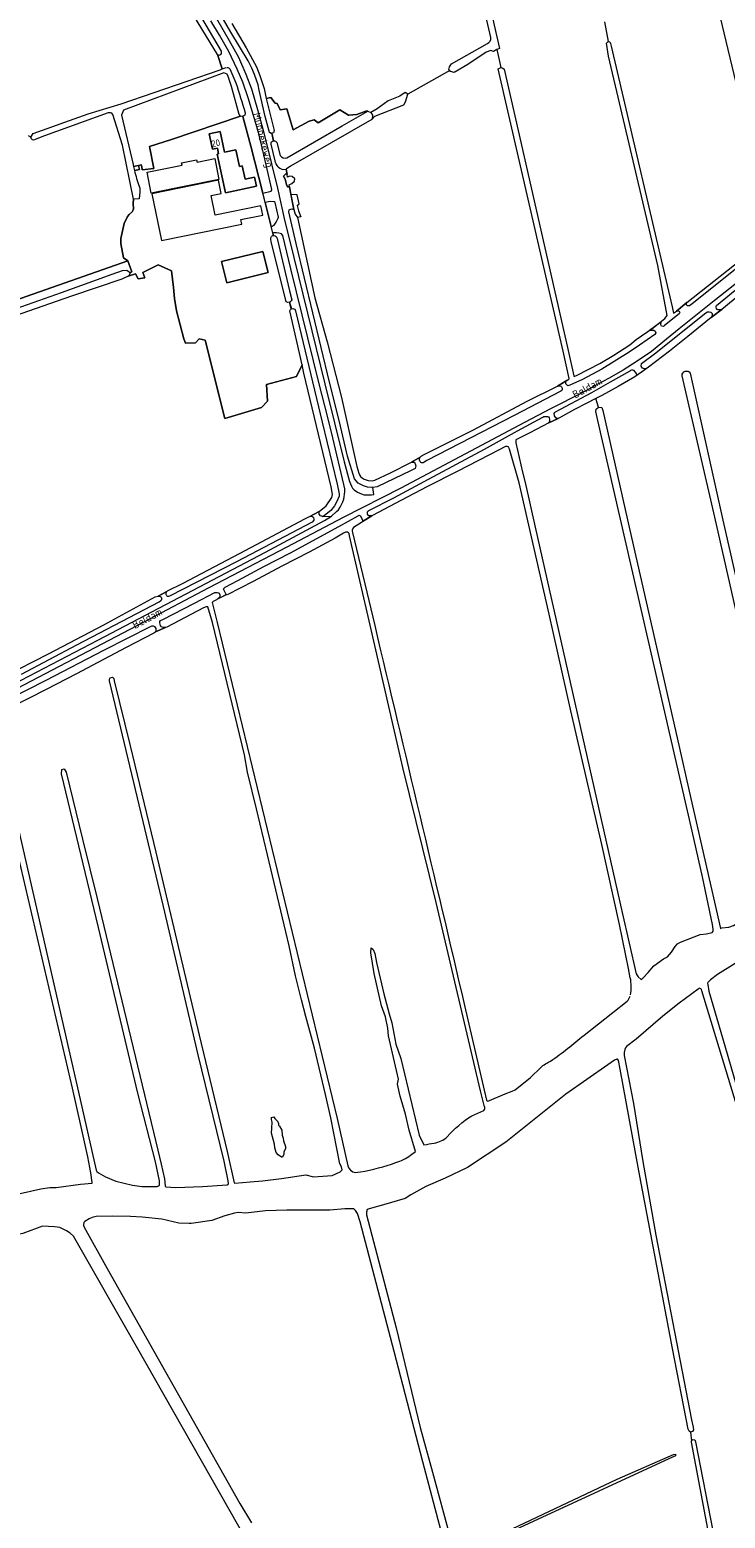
# Model space of a CAD drawing. Header units: metres. Extents: x 209813 to 223847, y 571801 to 587119.
# Tile 160 of 256: x 215254 to 215663, y 576053 to 576928. Entities that reach past the tile are written whole.
import ezdxf
from ezdxf.enums import TextEntityAlignment as Align

# ---------------------------------------------------------------- set-up
doc = ezdxf.new("R2010")
doc.units = ezdxf.units.M
for name, color, linetype, lineweight in [('B-RO-GR-GRAS-GV', 8, 'Continuous', 0), ('B-RO-OG-BEBOUWING-GV', 8, 'Continuous', 0), ('B-RO-OG-BEBOUWING-T18', 8, 'Continuous', 0), ('B-RO-OG-TERREIN_ERF-GV', 8, 'Continuous', 0), ('B-RO-OG-TOPOGRAFIE-T18', 8, 'Continuous', 0), ('B-RO-OG-WEG-GV', 8, 'Continuous', 0), ('B-RO-VH-ONVERHARD-GV', 8, 'Continuous', 0)]:
    doc.layers.add(name, color=color, linetype=linetype, lineweight=lineweight)
doc.styles.add('NLCS-ISO-M200-T18', font='txt', dxfattribs={"height": 0.36})

msp = doc.modelspace()

# ---------------------------------------------------------------- linework, layer by layer
at = {"layer": 'B-RO-GR-GRAS-GV', "flags": 128}
for points in [[(215525.24, 576923.054), (215500.211, 577031.973), (215486.399, 577092.837), (215484.113, 577104.751), (215484.925, 577105.737), (215485.873, 577106.016), (215487.065, 577105.702), (215487.182, 577105.416), (215487.239, 577106.412), (215485.841, 577111.238)], [(215487.182, 577105.416), (215487.484, 577104.677), (215530.224, 576916.665), (215529.218, 576916.288), (215528.651, 576915.974), (215531.04, 576905.411), (215532.269, 576905.114), (215533.012, 576904.405), (215542.723, 576861.685), (215570.491, 576739.212), (215573.989, 576724.306), (215574.139, 576724.008), (215575.88, 576724.657), (215589.251, 576731.661), (215597.442, 576736.464), (215606.846, 576742.481), (215610.566, 576745.658), (215620.488, 576752.604), (215627.433, 576757.961), (215628.624, 576759.813), (215623.142, 576789.157), (215594.228, 576912.081), (215593.125, 576919.844), (215594.037, 576920.713)], [(215255.173, 576864.59), (215256.425, 576866.74), (215288.805, 576878.309), (215308.078, 576884.062), (215366.171, 576904.179), (215367.422, 576904.632), (215364.634, 576913.186), (215334.958, 576962.053)], [(215591.936, 576932.245), (215594.037, 576920.713), (215594.998, 576920.552), (215595.506, 576919.536), (215595.845, 576918.022), (215631.582, 576764.845), (215632.512, 576761.127), (215634.149, 576762.295), (215640.252, 576767.38), (215687.819, 576805.083), (215690.531, 576807.344), (215690.735, 576807.725), (215690.723, 576808.004), (215689.542, 576811.474), (215658.767, 576939.764), (215656.793, 576947.055)], [(215373.108, 576931.234), (215381.583, 576916.962), (215387.578, 576905.829), (215389.609, 576900.838), (215392.022, 576893.112), (215393.309, 576887.269), (215395.959, 576887.84), (215398.485, 576884.446), (215399.649, 576884.234), (215401.448, 576880.636), (215405.37, 576881.135), (215409.068, 576868.782), (215418.488, 576873.862), (215421.483, 576874.811), (215423.718, 576872.977), (215436.585, 576880.636), (215441.594, 576877.472), (215441.775, 576877.567), (215446.428, 576877.778), (215451.719, 576879.789), (215452.961, 576879.864), (215453.044, 576879.731), (215454.741, 576879.002)], [(215501.102, 576903.646), (215500.537, 576904.273), (215500.858, 576905.831), (215502.1, 576907.626), (215523.171, 576919.608)], [(215528.651, 576915.974), (215526.826, 576914.962), (215525.186, 576915.386), (215522.429, 576914.438), (215511.738, 576907.285), (215503.631, 576902.625), (215501.493, 576903.211), (215501.102, 576903.646), (215476.353, 576889.814)], [(215411.573, 576824.314), (215412.168, 576821.218), (215413.621, 576817.797), (215411.748, 576817.321), (215421.795, 576770.231), (215429.133, 576744.321), (215437.457, 576711.548), (215446.569, 576670.994), (215447.688, 576667.234), (215448.137, 576666.156), (215448.732, 576665.13), (215449.553, 576664.432), (215450.764, 576663.572), (215451.334, 576663.367), (215453.158, 576662.92), (215455.431, 576662.721), (215457.171, 576662.986), (215466.303, 576667.303), (215478.522, 576673.559), (215483.69, 576676.65), (215484.25, 576677.11), (215484.77, 576677.29), (215484.95, 576677.47), (215514.94, 576692.68), (215546.54, 576709.44), (215564.26, 576718.35), (215571.037, 576722.412), (215571.097, 576722.773), (215567.66, 576738.76), (215529.464, 576904.707), (215531.04, 576905.411)], [(215169.93, 576806.299), (215175.609, 576784.116), (215174.13, 576781.847), (215177.9, 576781.421), (215180.714, 576780.014), (215182.683, 576776.919), (215188.311, 576750.893), (215189.858, 576749.345), (215193.094, 576750.189), (215312.113, 576791.832), (215309.59, 576793.742), (215307.884, 576802.076), (215308.042, 576805.052), (215309.987, 576813.823), (215311.932, 576817.991), (215312.844, 576819.102), (215314.749, 576820.848), (215315.384, 576822.356), (215315.168, 576825.489), (215315.4, 576828.105), (215309.02, 576859.793), (215303.267, 576877.886)], [(215303.267, 576877.886), (215302.698, 576878.567), (215301.825, 576878.938), (215300.577, 576878.837), (215263.151, 576865.249), (215256.753, 576862.811), (215256.091, 576863.076), (215255.483, 576863.552), (215255.173, 576864.59), (215253.764, 576865.255)], [(215455.39, 576874.895), (215407.6, 576847.424), (215404.99, 576845.763), (215405.587, 576842.61)], [(215406.97, 576835.299), (215407.818, 576830.818)], [(215411.573, 576824.314), (215412.645, 576825.465), (215411.563, 576830.732), (215407.818, 576830.818), (215409.471, 576822.083), (215410.398, 576819.305), (215411.748, 576817.321)], [(215239.43, 576547.69), (215265.57, 576561.13), (215297.91, 576578.03), (215328.2, 576594.54), (215329.92, 576594.98), (215334.87, 576597.62), (215335.35, 576598.04), (215344.11, 576602.43), (215378.07, 576620.19), (215416.07, 576640.32), (215418.37, 576641.51), (215418.99, 576641.77), (215424.487, 576644.7), (215428.436, 576648.007), (215431.905, 576652.776), (215432.288, 576654.63), (215431.486, 576659.153), (215415.433, 576725.883), (215414.328, 576730.772), (215411.063, 576723.951), (215393.441, 576719.188), (215393.99, 576709.383), (215390.584, 576705.8), (215368.941, 576699.345), (215357.405, 576745.329), (215353.966, 576746.017), (215351.697, 576743.776), (215345.864, 576743.441), (215344.914, 576746.136), (215340.635, 576762.447), (215339.413, 576769.724), (215338.831, 576776.18), (215337.72, 576785.969), (215329.888, 576789.568), (215320.787, 576785.07), (215322.004, 576782.001), (215318.035, 576781.366), (215316.606, 576784.276), (215312.29, 576782.908), (215308.627, 576781.04), (215278.896, 576771.054), (215186.162, 576738.933)], [(215670.96, 576771.76), (215661.8, 576764.01), (215654.607, 576758.702), (215640.883, 576747.404), (215630.104, 576738.885), (215617.751, 576729.516), (215614.239, 576726.942), (215609.73, 576723.85), (215599.95, 576718.03), (215590.31, 576712.87), (215586.916, 576710.977)], [(215656.723, 576641.411), (215637.508, 576724.388)], [(215642.292, 576725.998), (215661.453, 576639.571), (215689.041, 576518.275)], [(215588.326, 576705.887), (215590.272, 576705.758), (215590.888, 576704.08), (215606.783, 576633.594), (215635.577, 576507.356), (215641.557, 576480.269), (215660.001, 576399.77), (215660.865, 576400.069), (215664.898, 576400.529), (215667.706, 576401.512), (215669.691, 576402.574), (215671.481, 576403.206), (215673.039, 576403.035), (215677.653, 576403.565), (215680.207, 576404.316), (215684.856, 576406.764), (215687.47, 576407.267), (215697.081, 576409.978), (215706.344, 576415.284), (215707.741, 576416.681), (215705.268, 576427.057), (215656.723, 576641.411)], [(215607.069, 576370.72), (215606.078, 576376.113), (215600.733, 576402.038), (215590.313, 576449.002), (215572.189, 576527.615), (215559.452, 576584.39), (215541.823, 576661.524), (215536.15, 576681.25), (215536.03, 576681.63), (215535.67, 576682.43), (215535.37, 576682.71), (215534.83, 576682.85), (215533.73, 576682.82), (215532.95, 576682.5), (215530.47, 576681.15), (215505.49, 576668.22), (215488, 576659.4), (215472.25, 576651.2), (215455.72, 576642.27), (215455.26, 576642.05), (215449.83, 576638.69), (215449.25, 576638.17), (215444.518, 576635.319)], [(215439.892, 576632.532), (215438.77, 576631.88), (215433.86, 576628.9), (215418.51, 576620.67), (215402.44, 576612.56), (215385.65, 576603.54), (215370.39, 576595.75), (215369.89, 576595.89), (215362.18, 576591.76), (215361.93, 576591.66), (215361.63, 576591.12), (215364.595, 576579.344), (215434.926, 576288.019), (215441.292, 576260.221)], [(215442.272, 576630.414), (215441.94, 576631.724)], [(215521.547, 576294.951), (215519.187, 576304.392), (215493.109, 576414.882), (215473.606, 576494.257), (215454.412, 576577.963), (215442.272, 576630.414)], [(215443.889, 576632.406), (215456.981, 576577.667)], [(215238.19, 576500), (215283.087, 576303.481), (215293.377, 576257.652), (215293.765, 576256.853), (215294.922, 576256.056), (215299.041, 576253.805), (215305.016, 576251.325), (215314.837, 576248.885), (215320.232, 576248.161), (215329.227, 576248.044), (215330.105, 576248.504), (215330.622, 576248.869), (215330.725, 576249.384), (215330.572, 576251.371), (215328.332, 576262.611), (215317.972, 576302.884), (215294.817, 576400.251), (215273.076, 576490.467), (215273.34, 576493.179), (215274.729, 576493.444), (215275.854, 576491.592), (215285.405, 576452.203), (215294.007, 576417.325), (215329.661, 576269.445), (215331.6, 576261.143), (215333.511, 576252.578), (215334.008, 576248.285), (215334.077, 576248.045), (215334.412, 576247.842), (215340.265, 576247.508), (215355.916, 576248.025), (215370.369, 576249.164), (215371.018, 576249.405), (215371.159, 576249.609), (215371.056, 576251.464), (215368.704, 576263.065), (215353.257, 576325.524), (215332.914, 576412.626), (215301.355, 576545.149), (215301.248, 576546.065), (215301.663, 576546.969), (215302.987, 576547.383), (215303.772, 576546.518), (215304.066, 576545.141), (215313.335, 576507.017), (215328.469, 576444.456), (215353.88, 576337.105), (215370.468, 576268.716), (215374.503, 576250.195), (215374.918, 576250.124), (215383.802, 576250.897), (215391.119, 576251.501), (215402.192, 576252.903), (215416.479, 576254.967), (215421.083, 576253.776), (215432.116, 576254.649), (215436.799, 576256.713), (215437.91, 576257.904), (215437.434, 576259.571), (215436.561, 576261.476), (215431.322, 576288.384), (215428.068, 576302.116), (215421.638, 576329.468), (215416.638, 576347.963), (215414.018, 576357.726), (215410.447, 576371.791), (215406.716, 576389.412), (215402.906, 576405.922), (215397.905, 576426.528), (215394.016, 576442.88), (215387.666, 576470.058), (215382.348, 576491.489), (215380.513, 576501.67), (215361.706, 576579.528), (215359.093, 576588.549), (215358.41, 576588.61), (215358.01, 576588.61), (215356.48, 576588.13), (215334.86, 576576.71), (215334.2, 576576.48), (215328.24, 576573.92), (215327.92, 576573.6), (215327.41, 576573.2), (215311.17, 576564.75), (215294.42, 576555.98), (215282, 576549.3), (215264.03, 576540.07), (215243.33, 576529.48)], [(215248.923, 576244.074), (215260.964, 576246.765), (215266.281, 576247.596), (215270.016, 576247.596), (215284.189, 576249.46), (215291.041, 576249.987), (215291.134, 576250.487), (215290.411, 576256.189), (215288.658, 576265.595), (215284.321, 576285.018), (215279.54, 576305.857), (215234.132, 576499.745)], [(215478.052, 576266.448), (215480.905, 576268.674), (215477.223, 576281.178), (215475.159, 576290.544), (215471.984, 576301.18), (215470.397, 576308.324), (215470.873, 576311.182), (215465.158, 576336.613), (215464.682, 576341.217), (215463.253, 576347.726), (215461.031, 576354.235), (215456.744, 576373.285), (215454.681, 576385.35), (215454.839, 576388.366), (215456.109, 576387.413), (215457.062, 576385.032), (215458.014, 576379.635), (215462.301, 576361.378), (215465.476, 576349.472), (215467.063, 576344.233), (215469.444, 576331.692), (215472.302, 576323.342), (215483.097, 576278.257), (215485.925, 576272.537)], [(215668.641, 576379.144), (215658.305, 576372.61), (215654.054, 576369.51), (215652.612, 576367.943), (215652.471, 576367.506), (215652.49, 576366.79), (215653.27, 576362.781), (215662.483, 576330.657), (215676.975, 576280.886)], [(215579.881, 576337.038), (215605.2, 576356.958)], [(215673.462, 576282.516), (215649.038, 576363.006), (215648.855, 576363.76), (215648.564, 576364.273), (215648.109, 576364.513), (215647.823, 576364.539), (215647.356, 576364.353), (215646.858, 576364.096), (215635.794, 576355.902), (215626.071, 576348.105), (215610.415, 576334.636), (215604.813, 576330.262), (215604.269, 576329.634), (215603.784, 576328.547), (215603.414, 576326.791), (215603.506, 576325.04), (215608.857, 576296.866), (215614.344, 576262.731), (215622.084, 576219.51), (215642.992, 576111.086), (215643.914, 576106.699), (215644.115, 576105.113), (215643.645, 576104.113), (215642.466, 576103.851), (215643.049, 576098.754), (215643.817, 576099.522), (215644.986, 576099.355), (215645.4, 576098.197), (215656.845, 576038.718)], [(215509.761, 576354.49), (215522.655, 576298.892)], [(215642.466, 576103.851), (215641.551, 576104.423), (215641.131, 576105.563), (215631.911, 576153.022), (215612.148, 576257.286), (215601.088, 576317), (215600.07, 576322.129), (215599.79, 576322.769), (215599.605, 576322.894), (215599.234, 576322.904), (215597.812, 576322.396), (215593.888, 576319.582), (215569.215, 576302.36), (215534.084, 576274.199), (215511.52, 576259.343), (215498.297, 576252.948), (215486.96, 576248.029), (215478.216, 576243.2), (215474.834, 576240.989), (215462.25, 576237.284), (215453.704, 576234.963), (215453.148, 576234.748), (215452.625, 576234.388), (215452.473, 576234.171), (215452.292, 576233.674), (215452.166, 576232.966), (215452.205, 576231.417), (215469.505, 576165.101), (215483.741, 576106.574), (215490.976, 576080.297), (215501.26, 576041.929)], [(215524.418, 576298.622), (215533.541, 576302.648), (215537.741, 576304.123), (215539.42, 576304.873), (215548.505, 576312.24), (215554.459, 576318.109)], [(215514.002, 576289.673), (215521.012, 576292.803)], [(215445.524, 576256.367), (215448.619, 576256.713)], [(215495.982, 576045.706), (215485.239, 576086.454), (215468.497, 576151.269), (215448.415, 576227.307), (215446.905, 576232.216), (215445.812, 576234.097), (215444.735, 576234.973), (215439.504, 576235.015), (215430.714, 576234.285), (215411.942, 576234.224), (215405.393, 576234.268), (215392.945, 576233.83), (215381.434, 576232.365), (215376.783, 576232.773), (215374.632, 576232.4), (215368.971, 576230.875), (215361.351, 576228.211), (215349.296, 576226.444), (215348.075, 576226.337), (215341.948, 576226.598), (215331.93, 576228.866), (215320.399, 576230.175), (215313.718, 576230.551), (215303.119, 576230.604), (215293.401, 576230.506), (215291.212, 576229.965), (215289.345, 576229.159), (215286.77, 576227.508), (215286.318, 576226.882), (215286.006, 576225.657), (215285.934, 576225.191), (215286.335, 576224.21), (215300.003, 576199.914), (215377.908, 576061.967), (215384.599, 576050.603)], [(215397.434, 576011.473), (215396.973, 576012.83), (215395.811, 576015.327), (215377.312, 576048.424), (215317.063, 576154.212), (215280.169, 576218.89), (215278.292, 576220.767), (215276.01, 576222.166), (215272.127, 576223.959), (215269.024, 576224.484), (215262.042, 576224.731), (215250.341, 576220.534), (215244.829, 576219.419), (215228.769, 576213.94), (215192.794, 576208.291), (215171.072, 576202.127), (215133.645, 576186.716), (215117.836, 576183.555), (215108.352, 576179.291), (215107.642, 576178.826), (215107.458, 576178.31), (215107.329, 576176.163), (215106.409, 576174.666), (215111.06, 576172.208)], [(215656.292, 576027.255), (215642.957, 576097.968), (215643.049, 576098.754)], [(215519.439, 576038.432), (215599.388, 576076.196), (215632.461, 576090.714), (215633.696, 576090.826), (215633.546, 576089.928), (215632.198, 576089.292), (215506.424, 576031.111)]]:
    msp.add_lwpolyline(points, dxfattribs=at)
at = {"layer": 'B-RO-GR-GRAS-GV'}
for points in [[(215523.171, 576919.608, 0.2856594), (215525.24, 576923.054)], [(215637.508, 576724.388, -0.7616838), (215642.292, 576725.998)], [(215441.94, 576631.724, 0.3161303), (215439.892, 576632.532)], [(215444.518, 576635.319, 0.2402472), (215443.889, 576632.406)], [(215456.981, 576577.667, -0.000754), (215509.761, 576354.49)], [(215607.115, 576360.655, 0.104518), (215607.069, 576370.72)], [(215605.2, 576356.958, 0.1017552), (215606.917, 576359.957)], [(215560.299, 576321.736, 0.0215067), (215579.881, 576337.038)], [(215554.459, 576318.109, -0.0800567), (215560.299, 576321.736)], [(215522.655, 576298.892, 0.4987254), (215524.443, 576298.644)], [(215499.596, 576277.254, -0.0795346), (215514.002, 576289.673)], [(215521.012, 576292.803, 0.3858461), (215521.508, 576295.023)], [(215485.925, 576272.537, -0.0069989), (215491.924, 576273.596)], [(215491.924, 576273.596, 0.1293627), (215499.596, 576277.254)], [(215448.619, 576256.713, 0.0445548), (215469.421, 576262.204)], [(215469.421, 576262.204, 0.0875543), (215478.052, 576266.448)], [(215441.292, 576260.221, 0.2960563), (215445.524, 576256.367)]]:
    msp.add_lwpolyline(points, format="xyb", dxfattribs=at)
at = {"layer": 'B-RO-GR-GRAS-GV', "flags": 128}
for points in [[(215324.78, 576859.082), (215337.747, 576863.16), (215378.296, 576876.89), (215377.42, 576877.868), (215372.941, 576894.362), (215371.01, 576900.133), (215370.349, 576901.606), (215368.489, 576902.267), (215309.484, 576880.348), (215308.383, 576877.413), (215315.125, 576848.435), (215315.2, 576848.055), (215315.406, 576847.296), (215319.8, 576848.318), (215320.284, 576847.161), (215320.493, 576845.279), (215327.29, 576846.22)], [(215457.047, 576876.848), (215474.108, 576883.526), (215475.061, 576885.273), (215476.353, 576889.814), (215474.981, 576890.829), (215471.75, 576888.73), (215464.821, 576885.908), (215458.471, 576881.145), (215454.741, 576879.002), (215455.693, 576877.494), (215455.693, 576876.303), (215455.39, 576874.895)], [(215405.877, 576841.078), (215405.587, 576842.61), (215404.747, 576843.007), (215403.477, 576841.737), (215404.509, 576839.951), (215405.144, 576836.736), (215405.779, 576835.347), (215406.97, 576835.299), (215406.75, 576836.464), (215408.398, 576837.252), (215409.906, 576838.76), (215410.065, 576840.03), (215408.596, 576841.499), (215406.969, 576841.737)], [(215613.899, 576369.841), (215614.723, 576370.954), (215617.539, 576373.883), (215620.892, 576377.825), (215626.501, 576381.825), (215628.831, 576383.097), (215631.174, 576385.746), (215633.38, 576389.028), (215634.802, 576390.736), (215636.572, 576391.637), (215648.066, 576396.196), (215651.716, 576396.49), (215655.051, 576397.396), (215655.679, 576398.102), (215655.747, 576399.259), (215655.329, 576401.975), (215649.405, 576430.089), (215643.373, 576456.791), (215588.043, 576698.142), (215586.855, 576703.39), (215586.941, 576704.779), (215588.326, 576705.887), (215586.916, 576710.977), (215581.14, 576708.15), (215574.32, 576704.55), (215565.55, 576699.7), (215559.14, 576696.7), (215548, 576690.93), (215539.9, 576686.8), (215539.79, 576686.26), (215539.78, 576685.02), (215543.83, 576667.72), (215545.256, 576661.722), (215551.199, 576635.485), (215602.336, 576409.087), (215610.591, 576372.992), (215611.684, 576371.216), (215613.4, 576369.737)], [(215402.228, 576265.408), (215400.243, 576266.758), (215399.211, 576268.186), (215398.338, 576270.806), (215398.1, 576272.949), (215396.433, 576279.458), (215396.671, 576282.315), (215396.751, 576285.967), (215396.354, 576287.554), (215396.354, 576288.665), (215397.703, 576288.983), (215398.338, 576288.11), (215400.005, 576286.522), (215400.481, 576285.093), (215400.561, 576284.141), (215401.037, 576283.585), (215402.386, 576281.283), (215402.704, 576278.346), (215403.18, 576276.521), (215403.418, 576274.854), (215404.53, 576271.679), (215404.609, 576270.25), (215403.736, 576268.504), (215403.577, 576267.155), (215402.942, 576265.329)]]:
    msp.add_lwpolyline(points, close=True, dxfattribs=at)
at = {"layer": 'B-RO-OG-BEBOUWING-GV', "flags": 128}
for points in [[(215375.468, 576857.138), (215368.852, 576855.71), (215366.224, 576867.911), (215359.885, 576866.546), (215361.85, 576857.428), (215364.674, 576858.035), (215365.37, 576854.805), (215364.495, 576854.617), (215369.401, 576831.85), (215387.63, 576835.778), (215386.489, 576841.073), (215380.991, 576839.889), (215379.269, 576847.685), (215377.637, 576847.324)], [(215315.406, 576847.296), (215315.955, 576844.933), (215318.866, 576845.61), (215318.317, 576847.973)], [(215366.834, 576831.406), (215365.214, 576839.296), (215326.18, 576831.285), (215331.823, 576803.792), (215378.893, 576813.453), (215378.349, 576816.102), (215391.261, 576818.752), (215390.144, 576824.198), (215363.3, 576818.688), (215360.938, 576830.197)], [(215367.087, 576791.444), (215370.155, 576779.026), (215394.466, 576785.033), (215391.398, 576797.451)]]:
    msp.add_lwpolyline(points, close=True, dxfattribs=at)
at = {"layer": 'B-RO-OG-TERREIN_ERF-GV', "flags": 128}
for points in [[(215405.47, 576852.41), (215437.975, 576871.162), (215453.044, 576879.731), (215452.961, 576879.864), (215451.719, 576879.789), (215446.428, 576877.778), (215441.775, 576877.567), (215441.594, 576877.472), (215436.585, 576880.636), (215423.718, 576872.977), (215421.483, 576874.811), (215418.488, 576873.862), (215409.068, 576868.782), (215405.37, 576881.135), (215401.448, 576880.636), (215399.649, 576884.234), (215398.485, 576884.446), (215395.959, 576887.84), (215393.309, 576887.269), (215394.008, 576884.096), (215397.95, 576868.418), (215397.62, 576867.114), (215396.612, 576866.881), (215397.662, 576862.442)], [(215313.095, 576784.905), (215313.214, 576784.571), (215313.007, 576783.641), (215312.29, 576782.908), (215316.606, 576784.276), (215318.035, 576781.366), (215322.004, 576782.001), (215320.787, 576785.07), (215329.888, 576789.568), (215337.72, 576785.969), (215338.831, 576776.18), (215339.413, 576769.724), (215340.635, 576762.447), (215344.914, 576746.136), (215345.864, 576743.441), (215351.697, 576743.776), (215353.966, 576746.017), (215357.405, 576745.329), (215368.941, 576699.345), (215390.584, 576705.8), (215393.99, 576709.383), (215393.441, 576719.188), (215411.063, 576723.951), (215414.328, 576730.772), (215407.123, 576762.599), (215407.572, 576763.384), (215408.018, 576763.671), (215407.038, 576767.694), (215406.064, 576767.481), (215405.008, 576767.742), (215396.25, 576803.19), (215396.06, 576804.53), (215396.08, 576805.33), (215396.34, 576806.17), (215396.72, 576806.63), (215397.18, 576806.83), (215397.507, 576806.84), (215395.661, 576814.423), (215392.211, 576827.874), (215391.245, 576831.748), (215384.217, 576859.199), (215379.618, 576876.739)], [(215378.296, 576876.89), (215337.747, 576863.16), (215324.78, 576859.082), (215327.29, 576846.22), (215320.493, 576845.279), (215320.284, 576847.161), (215319.8, 576848.318), (215318.317, 576847.973), (215318.866, 576845.61), (215315.955, 576844.933)], [(215399.507, 576861.413), (215401.545, 576853.822)], [(215319.143, 576833.438), (215319.168, 576832.444), (215318.778, 576828.412), (215315.4, 576828.105), (215315.168, 576825.489), (215315.384, 576822.356), (215314.749, 576820.848), (215312.844, 576819.102), (215311.932, 576817.991), (215309.987, 576813.823), (215308.042, 576805.052), (215307.884, 576802.076), (215309.59, 576793.742), (215312.113, 576791.832), (215314.316, 576785.525), (215313.095, 576784.905)]]:
    msp.add_lwpolyline(points, dxfattribs=at)
at = {"layer": 'B-RO-OG-TERREIN_ERF-GV'}
for points in [[(215379.618, 576876.739, -0.1851564), (215378.296, 576876.89)], [(215397.662, 576862.442, -0.330297), (215399.507, 576861.413)], [(215401.545, 576853.822, 0.3726963), (215405.47, 576852.41)], [(215315.955, 576844.933, 0.0309307), (215318.767, 576835.706)], [(215318.767, 576835.706, -0.0490579), (215319.143, 576833.438)]]:
    msp.add_lwpolyline(points, format="xyb", dxfattribs=at)
at = {"layer": 'B-RO-OG-TERREIN_ERF-GV', "flags": 128}
for points in [[(215368.852, 576855.71), (215375.468, 576857.138), (215377.637, 576847.324), (215379.269, 576847.685), (215380.991, 576839.889), (215386.489, 576841.073), (215387.63, 576835.778), (215369.401, 576831.85), (215364.495, 576854.617), (215365.37, 576854.805), (215364.674, 576858.035), (215361.85, 576857.428), (215359.885, 576866.546), (215366.224, 576867.911)], [(215352.726, 576849.856), (215363.053, 576851.939), (215365.525, 576839.683), (215325.834, 576831.68), (215323.363, 576843.936), (215343.928, 576848.082), (215343.637, 576849.526), (215352.435, 576851.3)], [(215394.466, 576785.033), (215370.155, 576779.026), (215367.087, 576791.444), (215391.398, 576797.451)]]:
    msp.add_lwpolyline(points, close=True, dxfattribs=at)
at = {"layer": 'B-RO-OG-WEG-GV', "flags": 128}
for points in [[(215339.163, 576962.766), (215348.166, 576946.861), (215366.884, 576915.158)], [(215397.662, 576862.442), (215396.612, 576866.881), (215396.169, 576866.779), (215395.245, 576867.272), (215394.939, 576868.057), (215392.762, 576876.67), (215389.242, 576892.21), (215388.514, 576895.212), (215386.358, 576901.379), (215384.942, 576905.071), (215382.801, 576909.313), (215372.578, 576926.323), (215356.8, 576953.451)], [(215364.07, 576934.35), (215371.59, 576921.41), (215377.09, 576911.54), (215381.4, 576901.52), (215384.64, 576892.87), (215388.09, 576880.81), (215391.86, 576867.17), (215396.35, 576848.9), (215399.88, 576834.63), (215403.94, 576816.69), (215409.44, 576793.94), (215417.47, 576761.12), (215427.79, 576719.6), (215439.11, 576673.73), (215442.12, 576662.26), (215443.35, 576659.51), (215444.05, 576658.39), (215444.93, 576657.41), (215446.9, 576655.96), (215449.56, 576654.79), (215450.6, 576654.51), (215451.5, 576654.35), (215455.06, 576654.36), (215456.4, 576654.65), (215455.838, 576658.771), (215455.282, 576658.695), (215452.692, 576658.887), (215450.404, 576659.74), (215448.392, 576660.655), (215447.349, 576661.333), (215445.066, 576663.762), (215441.008, 576677.242), (215436.378, 576697.231), (215430.552, 576720.59), (215410.861, 576802.061), (215406.521, 576820.612), (215406.846, 576821.847), (215408.2, 576822.401), (215409.471, 576822.083), (215406.97, 576835.299), (215405.779, 576835.347), (215405.144, 576836.736), (215404.509, 576839.951), (215403.477, 576841.737), (215404.747, 576843.007), (215405.587, 576842.61), (215404.99, 576845.763)], [(215379.618, 576876.739), (215384.217, 576859.199), (215391.245, 576831.748), (215396.28, 576832.91), (215396.677, 576833.808), (215393.18, 576848.36), (215389.08, 576865.88), (215385.9, 576877.27), (215382.7, 576887.62), (215379.5, 576896.79), (215376.28, 576904.56), (215371.32, 576914.86), (215365.86, 576924.56), (215360.81, 576932.98)], [(215364.634, 576913.186), (215367.422, 576904.632), (215369.841, 576905.508)], [(215372.017, 576904.665), (215375.509, 576896.451)], [(215398.466, 576850.721), (215396.13, 576860.451)], [(215693.16, 576806.342), (215643.302, 576766.586), (215641.828, 576765.372), (215640.699, 576765.372), (215639.817, 576766.322), (215640.252, 576767.38), (215634.149, 576762.295), (215634.832, 576762.547), (215635.252, 576762.457), (215635.678, 576762.261), (215636.09, 576761.47), (215635.663, 576760.683), (215627.241, 576753.85), (215626.51, 576753.398), (215625.471, 576753.442), (215625.047, 576754.289), (215625.123, 576756.089), (215620.488, 576752.604), (215618.482, 576751.2), (215620.916, 576751.114), (215621.65, 576750.606), (215622.004, 576749.544), (215621.475, 576748.678), (215612.493, 576742.324), (215606.354, 576738.228), (215590.379, 576728.313), (215578.97, 576722.19), (215571.655, 576718.838), (215570.392, 576718.447), (215569.22, 576719.575), (215569.289, 576720.935), (215569.846, 576721.689), (215564.26, 576718.35), (215565.07, 576718.46), (215565.67, 576718.46), (215566.32, 576718.36), (215566.74, 576717.9), (215567, 576717.16), (215567.02, 576716.28), (215566.8, 576715.82), (215566.22, 576715.34), (215538.87, 576701.02), (215487.54, 576674.54), (215485.38, 576673.22), (215484.48, 576673.25), (215484.18, 576673.43), (215483.84, 576673.77), (215483.52, 576674.29), (215483.34, 576674.85), (215483.32, 576675.55), (215483.43, 576676.11), (215483.69, 576676.65), (215478.522, 576673.559), (215480.338, 576673.559), (215481.135, 576671.403), (215480.786, 576669.832), (215478.461, 576668.642), (215458.425, 576659.123), (215455.838, 576658.771)], [(215676.85, 576784.64), (215656.21, 576768.43), (215635.81, 576751.89), (215628.24, 576745.97), (215619.43, 576738.73), (215611.12, 576733.02), (215602.93, 576727.61), (215594.34, 576722.7), (215588.38, 576719.6), (215578.74, 576714.28), (215560.68, 576705.1), (215544.92, 576696.88), (215472.33, 576658.3), (215438.46, 576641.05), (215405.48, 576623.69), (215359.32, 576599.55), (215321.37, 576579.6), (215234.55, 576534.28)], [(215242.21, 576534.32), (215264.06, 576545.61), (215297.92, 576563.17), (215325.75, 576577.29), (215326.25, 576577.41), (215326.91, 576577.4), (215327.71, 576577.02), (215328.16, 576576.54), (215328.52, 576575.88), (215328.58, 576575.28), (215328.58, 576574.56), (215328.24, 576573.92), (215334.2, 576576.48), (215332.78, 576576.52), (215331.89, 576576.99), (215331.33, 576577.77), (215330.95, 576578.55), (215330.83, 576579.23), (215330.9, 576579.97), (215331.32, 576580.69), (215332.62, 576581.23), (215351.23, 576590.83), (215363.09, 576597.01), (215364.57, 576597.05), (215365.35, 576596.85), (215365.71, 576596.65), (215366.01, 576595.75), (215366, 576594.8), (215365.84, 576594.18), (215364.98, 576593.41), (215369.89, 576595.89), (215369.55, 576596.37), (215368.75, 576597.82), (215368.42, 576598.54), (215368.22, 576599.28), (215368.8, 576599.9), (215369.18, 576600.16), (215376.67, 576604.19), (215391.88, 576612.27), (215407.47, 576620.42), (215435.9, 576635.87), (215447.34, 576642.14), (215447.7, 576642.44), (215448.7, 576642.11), (215449.89, 576639.59), (215450.01, 576639.17), (215449.83, 576638.69), (215455.26, 576642.05), (215454.8, 576642.01), (215454.38, 576642.02), (215453.46, 576642.14), (215453.12, 576642.42), (215452.78, 576643), (215452.68, 576643.6), (215452.81, 576644.32), (215453.01, 576644.86), (215453.49, 576645.18), (215468.19, 576652.62), (215486.12, 576662.24), (215521.51, 576681.31), (215540.78, 576691.94), (215555.65, 576700.01), (215556.37, 576700.37), (215557.27, 576700.53), (215558.41, 576700.48), (215558.99, 576700.2), (215559.39, 576699.66), (215559.65, 576698.82), (215559.64, 576697.74), (215559.14, 576696.7), (215564.69, 576699.34), (215563.93, 576699.33), (215563.43, 576699.65), (215562.53, 576700.89), (215562.42, 576702.21), (215562.74, 576702.73), (215563.14, 576703.13), (215584.52, 576714.62), (215595.49, 576720.73), (215607, 576727.27), (215607.42, 576727.68), (215607.94, 576727.83), (215608.44, 576727.83), (215608.96, 576727.73), (215610.53, 576725.67), (215610.67, 576725.4), (215610.75, 576724.94), (215610.39, 576724.36), (215616.475, 576728.655), (215615.441, 576728.54), (215614.133, 576728.793), (215613.384, 576730.042), (215613.606, 576731.637), (215622.053, 576737.898), (215639.945, 576752.128), (215651.465, 576761.378), (215652.438, 576761.9), (215653.409, 576761.9), (215654.383, 576761.697), (215655.149, 576760.872), (215655.149, 576759.71), (215654.607, 576758.702), (215660.93, 576763.43), (215660.37, 576763.19), (215659.85, 576763.08), (215658.59, 576763.08), (215658.03, 576763.4), (215657.62, 576763.96), (215657.54, 576764.64), (215657.54, 576765.34), (215657.7, 576765.76), (215679.52, 576783.76)], [(214710.1, 576263.78), (214763.81, 576291.89), (214816.7, 576319.43), (214875.44, 576350.11), (214980, 576404.65), (215000, 576414.9), (215061.44, 576446.81), (215109.52, 576472.12), (215156.52, 576496.68), (215192.89, 576515.75), (215240.39, 576540.81), (215294.48, 576569.02), (215346.33, 576596.25), (215392.79, 576620.68), (215427.47, 576639.34), (215431.72, 576641.99)], [(215426.39, 576641.741), (215425.081, 576642.014), (215424.406, 576643.105), (215424.487, 576644.7), (215418.99, 576641.77), (215419.65, 576641.86), (215420.04, 576641.84), (215420.71, 576641.48), (215421.03, 576641.08), (215421.19, 576640.02), (215421.17, 576639.48), (215420.31, 576638.42), (215375.93, 576615.1), (215336.44, 576594.92), (215336, 576594.62), (215335.42, 576594.68), (215335, 576595.16), (215334.66, 576595.96), (215334.51, 576596.78), (215334.87, 576597.62), (215329.92, 576594.98), (215330.5, 576594.97), (215330.78, 576594.91), (215331.44, 576594.55), (215331.62, 576594.31), (215331.78, 576593.89), (215331.8, 576593.667), (215331.8, 576593.17), (215331.75, 576592.87), (215331.54, 576592.45), (215331.39, 576592.23), (215330.49, 576591.47), (215330.25, 576591.33), (215281.83, 576566.08), (215249.37, 576548.82)]]:
    msp.add_lwpolyline(points, dxfattribs=at)
at = {"layer": 'B-RO-OG-WEG-GV'}
for points in [[(215370.156, 576905.545, -0.2496588), (215372.017, 576904.665)], [(215375.509, 576896.451, -0.0052785), (215380.982, 576878.885)], [(215380.982, 576878.885, -0.394945), (215379.618, 576876.739)], [(215396.13, 576860.451, -0.4148731), (215397.662, 576862.442)], [(215400.382, 576847.193, -0.1047634), (215398.466, 576850.721)]]:
    msp.add_lwpolyline(points, format="xyb", dxfattribs=at)
at = {"layer": 'B-RO-OG-WEG-GV', "flags": 128}
for points in [[(215400.589, 576817.528), (215398.519, 576826.141), (215398.04, 576826.58), (215395.72, 576826.78), (215393.64, 576826.45), (215392.637, 576826.212), (215396.268, 576811.93), (215397.88, 576812.76), (215399.19, 576814.56), (215400.06, 576816.55)], [(215403.156, 576806.844), (215402.22, 576807.67), (215400.77, 576808.16), (215399.41, 576808.36), (215397.83, 576808.26), (215397.211, 576808.055), (215397.507, 576806.84), (215397.82, 576806.85), (215398.52, 576806.63), (215399.16, 576806.12), (215399.64, 576805.04), (215407.04, 576774.22), (215408.324, 576768.959), (215407.911, 576768.311), (215407.397, 576767.773), (215407.038, 576767.694), (215408.117, 576763.735), (215408.86, 576763.907), (215410.094, 576763.466), (215410.493, 576762.509), (215426.091, 576697.175), (215435.026, 576660.683), (215436.146, 576654.962), (215436.052, 576653.598), (215434.784, 576650.533), (215433.402, 576648.001), (215431.15, 576645.304), (215427.495, 576642.367), (215426.39, 576641.741), (215431.72, 576641.99), (215434.5, 576644.64), (215435.67, 576645.71), (215436.71, 576647.13), (215438.3, 576650.35), (215438.81, 576651.94), (215439.4, 576656.24), (215439.41, 576657.9), (215438.95, 576660.49), (215432.4, 576688.01), (215429.22, 576700.56), (215424.45, 576719.6), (215407.84, 576787.25)]]:
    msp.add_lwpolyline(points, close=True, dxfattribs=at)
at = {"layer": 'B-RO-OG-WEG-GV'}
for centre, radius, start, end in [((215365.64, 576914.308), 1.507, 228.125683, 35.340879), ((215403.721, 576849.808), 4.241, 218.065918, 286.478898)]:
    msp.add_arc(centre, radius, start, end, dxfattribs=at)
at = {"layer": 'B-RO-VH-ONVERHARD-GV', "flags": 128}
msp.add_lwpolyline([(215222.953, 576755.73), (215273.059, 576773.213), (215302.878, 576784.121), (215309.004, 576786.298), (215311.419, 576786.399), (215312.873, 576785.526), (215313.095, 576784.905), (215314.316, 576785.525), (215312.113, 576791.832), (215193.094, 576750.189)], dxfattribs=at)

# ---------------------------------------------------------------- texts
at = {"layer": 'B-RO-OG-BEBOUWING-T18', "style": 'NLCS-ISO-M200-T18'}
msp.add_text('20', height=4, rotation=12.2, dxfattribs=at).set_placement((215363.628, 576860.968), align=Align.MIDDLE)
at = {"layer": 'B-RO-OG-TOPOGRAFIE-T18', "style": 'NLCS-ISO-M200-T18'}
for s, rotation, p in [('Munnekeweg', 283.9, (215390.873, 576862.674)), ('Beldam', 28.9, (215581.79, 576717.415)), ('Beldam', 27.8, (215323.424, 576581.894))]:
    msp.add_text(s, height=4.5, rotation=rotation, dxfattribs=at).set_placement(p, align=Align.MIDDLE)

doc.saveas('drawing.dxf')
